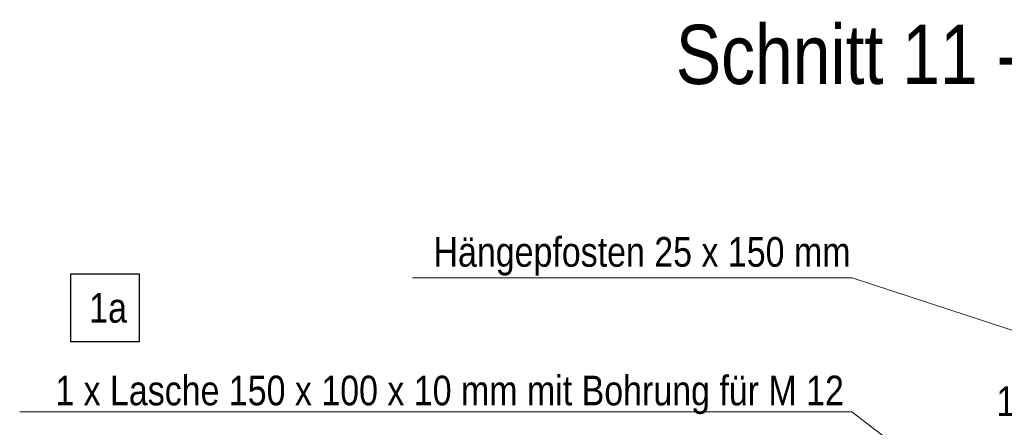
# Model space of a CAD drawing. Header units: millimetres. Extents: x 0 to 96, y -6 to 70.6.
# Tile 106 of 138: x 65.2 to 70.4, y 10.1 to 12.3. Entities that reach past the tile are written whole.
import ezdxf

# ---------------------------------------------------------------- set-up
doc = ezdxf.new("R2010")
doc.units = ezdxf.units.MM
doc.layers.add('Achsen', color=7, linetype='Continuous', lineweight=20)
doc.layers.add('Schraffuren', color=7, linetype='Continuous', lineweight=20)
doc.styles.add('Arial Narrow', font='ARIALN.TTF')
doc.dimstyles.new('Arch_Strakon_dimstyle', dxfattribs={"dimtxt": 15.75, "dimasz": 1, "dimexe": 1.25, "dimexo": 0.0625, "dimgap": 1, "dimtad": 0, "dimdec": 3, "dimzin": 12, "dimdsep": 46, "dimtxsty": 'Arial Narrow', "dimblk": 'Arrowhead_Tick', "dimsah": 1, "dimcen": 0, "dimse1": 1, "dimse2": 1, "dimclrd": 6, "dimclrt": 2, "dimazin": 0, "dimtfac": 1, "dimtdec": 4, "dimtmove": 0, "dimatfit": 3, "dimldrblk": 'NONE', "dimfxl": 1, "dimtvp": 1, "dimtolj": 1, "dimtzin": 0, "dimlwd": 13, "dimarcsym": 2})

# ---------------------------------------------------------------- blocks, each defined once
blk = doc.blocks.new('Arrowhead_Tick')
at = {"color": 0, "linetype": 'Continuous', "lineweight": -2}
for p, q in [((0, 20), (0, -10)), ((-1, 0), (0, 0)), ((10, 0), (0, 0))]:
    blk.add_line(p, q, dxfattribs=at)
at = {"color": 2, "linetype": 'Continuous', "lineweight": 35}
blk.add_line((4.42, 4.42), (-4.42, -4.42), dxfattribs=at)
blk = doc.blocks.new('*D605')
at = {"layer": 'Defpoints', "color": 0}
for p in [(70.7199, 10.1809), (70.6699, 9.5083), (70.7199, 9.5083)]:
    blk.add_point(p, dxfattribs=at)
at = {"layer": 'Schraffuren', "color": 6, "linetype": 'Continuous', "lineweight": 13}
for p, q in [((70.6599, 10.1809), (70.6499, 10.1809)), ((70.6699, 10.1809), (70.7199, 10.1809)), ((70.7299, 10.1809), (70.7399, 10.1809))]:
    blk.add_line(p, q, dxfattribs=at)
at = {"layer": 'Schraffuren', "color": 6, "lineweight": 13, "xscale": 0.01, "yscale": 0.01, "zscale": 0.01}
blk.add_blockref('Arrowhead_Tick', (70.6699, 10.1809), dxfattribs=at)
at = {"layer": 'Schraffuren', "color": 6, "lineweight": 13, "xscale": 0.01, "yscale": 0.01, "zscale": 0.01, "rotation": 180}
blk.add_blockref('Arrowhead_Tick', (70.7199, 10.1809), dxfattribs=at)
at = {"layer": 'Schraffuren', "color": 2, "lineweight": 35, "insert": (70.4919, 10.2309), "char_height": 0.1575, "attachment_point": 5, "style": 'Arial Narrow'}
blk.add_mtext('\\A1;10', dxfattribs=at)
blk = doc.blocks.new('_None')

msp = doc.modelspace()

# ---------------------------------------------------------------- linework, layer by layer
at = {"color": 5, "linetype": 'Continuous', "lineweight": 18}
for p, q in [((69.6250851, 10.8875433), (67.2875269, 10.8875433)), ((69.6250851, 10.8875433), (70.7456288, 10.5198649)), ((69.6227291, 10.1755419), (65.1990133, 10.1755419))]:
    msp.add_line(p, q, dxfattribs=at)
at = {"layer": 'Achsen', "color": 3, "linetype": 'Continuous', "lineweight": 25}
for p, q in [((65.8366005, 10.9075762), (65.468635, 10.9075762)), ((65.468635, 10.9075762), (65.468635, 10.5500762)), ((65.8366005, 10.5500762), (65.8366005, 10.9075762)), ((65.468635, 10.5500762), (65.8366005, 10.5500762))]:
    msp.add_line(p, q, dxfattribs=at)
at = {"layer": 'Schraffuren', "color": 5, "linetype": 'Continuous', "lineweight": 18}
msp.add_line((69.6227291, 10.1755419), (70.6923014, 9.3616595), dxfattribs=at)

# ---------------------------------------------------------------- texts
at = {"color": 1, "lineweight": 70, "style": 'Arial Narrow'}
msp.add_text('Schnitt 11 - 11   M. 1:10', height=0.315, dxfattribs=at).set_placement((68.687193, 11.9181407))
at = {"color": 2, "lineweight": 35, "style": 'Arial Narrow'}
for s, p in [('Hängepfosten 25 x 150 mm', (67.3990274, 10.9472332)), ('1 x Lasche 150 x 100 x 10 mm mit Bohrung für M 12', (65.3882327, 10.2105468))]:
    msp.add_text(s, height=0.1575, dxfattribs=at).set_placement(p)
at = {"layer": 'Achsen', "color": 2, "lineweight": 35, "style": 'Arial Narrow'}
msp.add_text('1a', height=0.1575, dxfattribs=at).set_placement((65.568635, 10.6500762))

# ---------------------------------------------------------------- dimensions: what is measured, and where the dimension line sits
at = {"layer": 'Schraffuren', "lineweight": 35}
dim = msp.add_linear_dim(base=(70.7199144, 10.1809089), p1=(70.6699144, 9.5082786), p2=(70.7199144, 9.5082786), text='10', dimstyle='Arch_Strakon_dimstyle', override={"dimscale": 0.01, "dimtxt": 15.75, "dimasz": 1, "dimgap": 5, "dimtad": 1, "dimjust": 0, "dimtih": 0, "dimtoh": 0, "dimdec": 3, "dimdsep": 46, "dimtxsty": 'Arial Narrow', "dimclrd": 6, "dimclrt": 2, "dimtix": 0, "dimtofl": 255, "dimtmove": 2, "dimatfit": 2, "dimfxl": 0, "dimfxlon": 0, "dimtvp": 31.746032, "dimlwd": 13}, dxfattribs=at)
dim.commit()
dim.dimension.update_dxf_attribs({"geometry": '*D605', "text_midpoint": (70.4919394, 10.2309089), "dimtype": 160})

doc.saveas('drawing.dxf')
